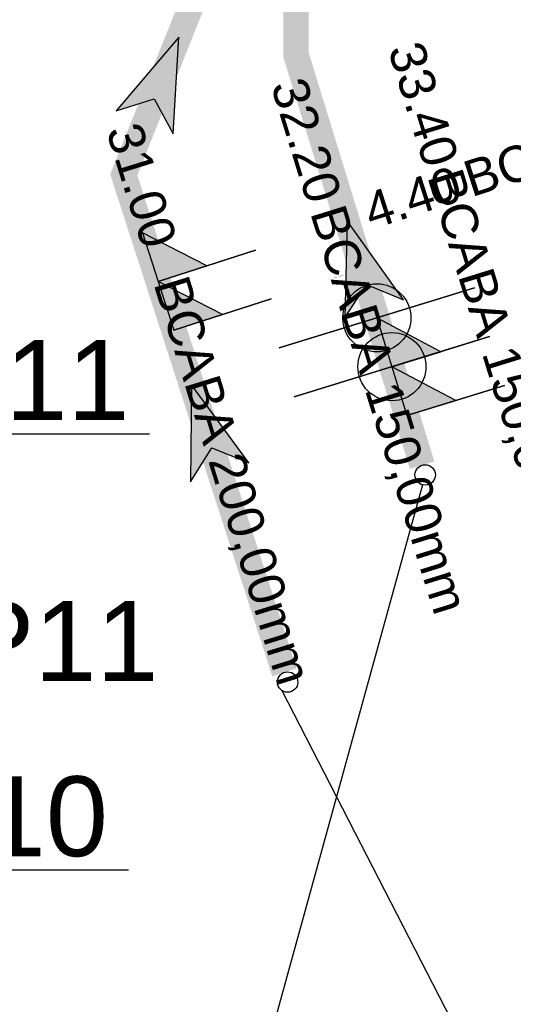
# Model space of a CAD drawing. Extents: x 356718 to 357658, y 5762241 to 5762615.
# Tile 63 of 157: x 357126.71 to 357131.54, y 5762332.1 to 5762341.73. Entities that reach past the tile are written whole.
import ezdxf
from ezdxf.enums import TextEntityAlignment as Align

# ---------------------------------------------------------------- set-up
doc = ezdxf.new("R2010")
doc.units = 0
doc.header["$MEASUREMENT"] = 0
doc.linetypes.add('AUSGEZOGEN', pattern=[0])
doc.linetypes.add('STRICHPUNKT', pattern=[5, 2, -1, 1, -1])
doc.layers.get('0').update_dxf_attribs({"linetype": 'AUSGEZOGEN'})
for name, color, linetype, true_color in [('111_00131_Symbol', 7, 'AUSGEZOGEN', 0x000000), ('114_00133_Schachtnummer', 7, 'AUSGEZOGEN', 0x000000), ('121_10399_Haltungen_Mischwasser', 6, 'STRICHPUNKT', 0xff00ff), ('123_00137_Fliessrichtungspfeil', 7, 'AUSGEZOGEN', 0x000000), ('141_10677_Stutzen__alle__aus_DW', 7, 'AUSGEZOGEN', 0x000000), ('141_10868_Stutzen__141_', 7, 'AUSGEZOGEN', 0x000000)]:
    doc.layers.add(name, color=color, linetype=linetype, true_color=true_color)
doc.styles.add('ARIAL', font='arial.ttf', dxfattribs={"height": 1.5})
doc.styles.get("Standard").update_dxf_attribs({"font": 'arial.ttf', "height": 1})

# ---------------------------------------------------------------- blocks, each defined once
blk = doc.blocks.new('F00')
at = {"color": 0}
blk.add_circle((0, 0), 0.1, dxfattribs=at)
blk = doc.blocks.new('FLI')
at = {"color": 0, "linetype": 'AUSGEZOGEN'}
blk.add_lwpolyline([(-0.4, 0), (-0.9, -0.6), (0.9, 0), (-0.9, 0.6), (-0.4, 0)], close=True, dxfattribs=at)
at = {"color": 0}
for points in [[(-0.4, 0), (0.9, 0), (-0.9, 0.6)], [(-0.9, -0.6), (0.9, 0), (-0.4, 0)]]:
    blk.add_solid(points, dxfattribs=at)

msp = doc.modelspace()

# ---------------------------------------------------------------- linework, layer by layer
at = {"layer": '114_00133_Schachtnummer', "color": 18, "linetype": 'AUSGEZOGEN', "true_color": 0x000000}
for points in [[(357123.655, 5762340.2114), (357119.6511, 5762337.6782), (357127.9815, 5762337.6782)], [(357130.6534, 5762337.1786), (357126.8435, 5762323.3828), (357135.2987, 5762323.3828)], [(357119.32, 5762336.2221), (357119.32, 5762333.4116), (357127.7752, 5762333.4116)], [(357129.2751, 5762335.1675), (357132.8273, 5762328.2691), (357124.3721, 5762328.2691)]]:
    msp.add_lwpolyline(points, dxfattribs=at)
at = {"layer": '121_10399_Haltungen_Mischwasser', "color": 6, "linetype": 'STRICHPUNKT', "true_color": 0xff00ff, "const_width": 0.25}
for points in [[(357130.6506, 5762337.3706), (357129.4154, 5762341.3841), (357129.4154, 5762343.0874), (357129.4138, 5762343.0919)], [(357129.3022, 5762335.3441), (357127.7287, 5762340.2101), (357128.4728, 5762342.0704), (357128.263, 5762342.7376)]]:
    msp.add_lwpolyline(points, dxfattribs=at)
at = {"layer": '141_10677_Stutzen__alle__aus_DW', "color": 18, "linetype": 'AUSGEZOGEN', "true_color": 0x000000}
for points in [[(357128.22, 5762338.6906), (357128.6958, 5762338.8444), (357128.0662, 5762339.1663)], [(357128.22, 5762338.6906), (357129.1715, 5762338.9983)], [(357131.31, 5762338.6275), (357129.3985, 5762338.0392)], [(357130.5014, 5762337.8555), (357130.9792, 5762338.0026), (357130.3543, 5762338.3334)], [(357130.5014, 5762337.8555), (357131.4571, 5762338.1496)]]:
    msp.add_lwpolyline(points, close=True, dxfattribs=at)
at = {"layer": '141_10677_Stutzen__alle__aus_DW', "color": 18, "true_color": 0x000000}
msp.add_circle((357130.3543, 5762338.3334), 0.3333, dxfattribs=at)
for points in [[(357128.22, 5762338.6906), (357128.6958, 5762338.8444), (357128.0662, 5762339.1663)], [(357130.5014, 5762337.8555), (357130.9792, 5762338.0026), (357130.3543, 5762338.3334)]]:
    msp.add_solid(points, dxfattribs=at)
at = {"layer": '141_10868_Stutzen__141_', "color": 18, "linetype": 'AUSGEZOGEN', "true_color": 0x000000}
for points in [[(357128.0662, 5762339.1663), (357128.5419, 5762339.3202), (357127.9123, 5762339.6421)], [(357128.0662, 5762339.1663), (357129.0177, 5762339.474)], [(357131.163, 5762339.1054), (357129.2514, 5762338.5171)], [(357130.3543, 5762338.3334), (357130.8322, 5762338.4804), (357130.2072, 5762338.8112)], [(357130.3543, 5762338.3334), (357131.31, 5762338.6275)]]:
    msp.add_lwpolyline(points, close=True, dxfattribs=at)
at = {"layer": '141_10868_Stutzen__141_', "color": 18, "true_color": 0x000000}
msp.add_circle((357130.2072, 5762338.8112), 0.3333, dxfattribs=at)
for points in [[(357128.0662, 5762339.1663), (357128.5419, 5762339.3202), (357127.9123, 5762339.6421)], [(357130.3543, 5762338.3334), (357130.8322, 5762338.4804), (357130.2072, 5762338.8112)]]:
    msp.add_solid(points, dxfattribs=at)

# ---------------------------------------------------------------- block references
at = {"layer": '111_00131_Symbol', "color": 18, "true_color": 0x000000}
for p in [(357130.68, 5762337.275), (357129.333, 5762335.249)]:
    msp.add_blockref('F00', p, dxfattribs=at)
at = {"layer": '123_00137_Fliessrichtungspfeil', "color": 18, "true_color": 0x000000, "xscale": 0.5, "yscale": 0.5, "zscale": 0.5}
for p, rotation in [((357128.1007, 5762341.1402), 68.1), ((357130.0477, 5762339.3296), 107.1), ((357128.5308, 5762337.7295), 107.9)]:
    msp.add_blockref('FLI', p, dxfattribs=dict(at, rotation=rotation))

# ---------------------------------------------------------------- texts
at = {"layer": '114_00133_Schachtnummer', "color": 18, "true_color": 0x000000, "style": 'ARIAL'}
for s, p in [('636251060SE11', (357119.6511, 5762338.5941)), ('636251060AP11', (357119.9344, 5762336.0424)), ('636251060RR10', (357119.32, 5762334.3275))]:
    msp.add_text(s, height=0.781357, dxfattribs=at).set_placement(p, align=Align.TOP_LEFT)
at = {"layer": '141_10677_Stutzen__alle__aus_DW', "color": 18, "true_color": 0x000000}
msp.add_text('4.40', height=0.00707, rotation=17.9, dxfattribs=at).set_placement((357129.7991, 5762339.2053), align=Align.TOP_RIGHT)
msp.add_text('BCAAA 150,00mm', height=0.007065, rotation=17.9, dxfattribs=at).set_placement((357129.8003, 5762339.2057), align=Align.TOP_LEFT)
at = {"layer": '141_10868_Stutzen__141_', "color": 18, "true_color": 0x000000}
for s, rotation, p in [('33.40', 287.2, (357131.016, 5762340.3642)), ('32.20', 287.2, (357129.8692, 5762340.0109)), ('4.40', 17.9, (357130.9594, 5762340.3049))]:
    msp.add_text(s, height=0.35326, rotation=rotation, dxfattribs=at).set_placement(p, align=Align.TOP_RIGHT)
for s, height, rotation, p in [('BCAAA 150,00mm', 0.353261, 17.9, (357131.0243, 5762340.3259)), ('31.00', 0.35326, 287.2, (357127.8916, 5762340.7497)), ('BCABA 150,00mm', 0.353261, 287.2, (357131.0361, 5762340.2991)), ('BCABA 150,00mm', 0.353261, 287.2, (357129.8893, 5762339.9457)), ('BCABA 200,00mm', 0.353261, 287.2, (357128.3553, 5762339.2517))]:
    msp.add_text(s, height=height, rotation=rotation, dxfattribs=at).set_placement(p, align=Align.TOP_LEFT)

doc.saveas('drawing.dxf')
